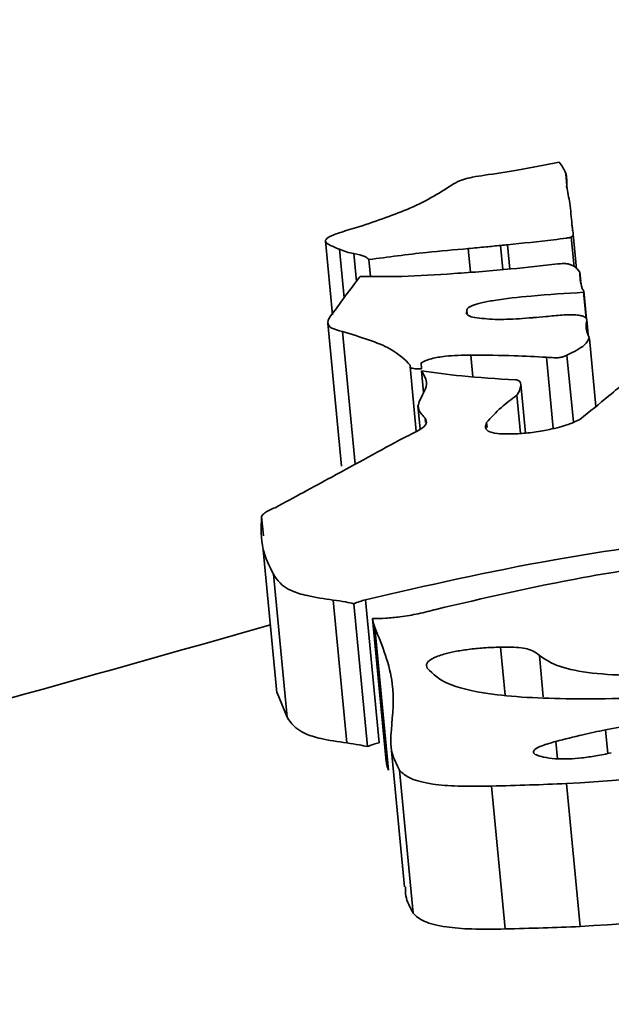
# Model space of a CAD drawing. Header units: millimetres. Extents: x 5 to 298, y 5 to 205.
# Tile 60 of 83: x 185.226 to 185.559, y 101.242 to 101.796. Entities that reach past the tile are written whole.
import ezdxf

# ---------------------------------------------------------------- set-up
doc = ezdxf.new("R2010")
doc.units = ezdxf.units.MM
doc.layers.add('图框', color=7, linetype='Continuous')
doc.styles.add('SLDTEXTSTYLE1', font='TXT', dxfattribs={"width": 0.7})
doc.dimstyles.new('SLDDIMSTYLE1', dxfattribs={"dimtxt": 3.5, "dimasz": 3.5, "dimexe": 0, "dimexo": 0.0625, "dimgap": 0.875, "dimtad": 2, "dimdec": 4, "dimlfac": 15, "dimzin": 12, "dimdsep": 46, "dimtxsty": 'SLDTEXTSTYLE1', "dimsah": 1, "dimcen": 0.09, "dimazin": 3, "dimtfac": 1, "dimtofl": 0, "dimtmove": 0, "dimatfit": 3, "dimfxl": 0, "dimfrac": 2, "dimtolj": 1, "dimtzin": 12, "dimarcsym": 0})

# ---------------------------------------------------------------- blocks, each defined once
blk = doc.blocks.new('_D_1')
at = {"layer": '图框'}
blk.add_arc((226.98041, 97.96498), 15.14708, 48, 180, dxfattribs=at)
for points in [[(237.11578, 109.22145), (234.57883, 111.69204), (233.95354, 110.81525)], [(211.83333, 97.96498), (212.76486, 101.38144), (211.69488, 101.50345)]]:
    blk.add_solid(points, dxfattribs=at)
at = {"layer": '图框', "insert": (230.50523, 117.68138), "char_height": 3.5, "attachment_point": 1, "rotation": 338.8311, "style": 'SLDTEXTSTYLE1'}
blk.add_mtext('132°', dxfattribs=at)
blk = doc.blocks.new('_D_3')
at = {"layer": '图框'}
blk.add_arc((196.98041, 97.96498), 10.28914, 30, 180, dxfattribs=at)
for points in [[(205.89106, 103.10955), (204.08595, 106.15611), (203.2537, 105.47265)], [(186.69127, 97.96498), (187.79374, 101.33017), (186.73126, 101.50593)]]:
    blk.add_solid(points, dxfattribs=at)
at = {"layer": '图框', "insert": (188.86968, 110.92546), "char_height": 3.5, "attachment_point": 1, "rotation": 17.5196, "style": 'SLDTEXTSTYLE1'}
blk.add_mtext('150°', dxfattribs=at)

msp = doc.modelspace()

# ---------------------------------------------------------------- linework, layer by layer
at = {"color": 7, "linetype": 'Continuous', "lineweight": 35}
for p, q in [((185.5338833, 101.7005127), (185.5330789, 101.7089315)), ((185.5365467, 101.6805828), (185.5365878, 101.6805867)), ((185.5365878, 101.6805867), (185.5366018, 101.6804398)), ((185.3979993, 101.6714285), (185.4019675, 101.6298983)), ((185.5362252, 101.6735458), (185.5378201, 101.6568541)), ((185.5392106, 101.6555381), (185.537321, 101.6753132)), ((185.5002717, 101.6692802), (185.5015773, 101.6556156)), ((185.4223432, 101.6609209), (185.423249, 101.651441)), ((185.5410073, 101.6538377), (185.5414968, 101.6487147)), ((185.5431622, 101.6425543), (185.5445798, 101.6277182)), ((185.5432175, 101.6434194), (185.5447451, 101.6274327)), ((185.4775178, 101.6320479), (185.4776752, 101.6304011)), ((185.5147895, 101.6282975), (185.5143107, 101.6282517)), ((185.5449435, 101.62709), (185.5457367, 101.6187881)), ((185.3993463, 101.625175), (185.4070246, 101.5448169)), ((185.5500286, 101.5783764), (185.5463742, 101.6166212)), ((185.4455145, 101.6007852), (185.4489957, 101.5643523)), ((185.4520479, 101.5995476), (185.4517357, 101.6028148)), ((185.4518951, 101.5984018), (185.4530641, 101.5861673)), ((185.5103666, 101.563365), (185.5077424, 101.5908285)), ((185.4499519, 101.5788535), (185.4512283, 101.5654947)), ((185.3620627, 101.5164077), (185.3631014, 101.505537)), ((185.3629619, 101.4976479), (185.3706402, 101.4172898)), ((185.3686666, 101.4839893), (185.3763449, 101.4036312)), ((185.4023021, 101.4694621), (185.4099803, 101.389104)), ((185.4138573, 101.4674308), (185.4215356, 101.3870726)), ((185.4203858, 101.4696082), (185.4280641, 101.3892501)), ((185.4244038, 101.4590528), (185.4320821, 101.3786946)), ((185.4257172, 101.45412), (185.4333955, 101.3737619)), ((185.3707318, 101.4172998), (185.3763449, 101.4036312)), ((185.4346546, 101.3885483), (185.4423329, 101.3081902)), ((185.4396253, 101.3737201), (185.4473036, 101.2933619)), ((185.4912741, 101.3648442), (185.4989524, 101.284486)), ((185.5334653, 101.3662412), (185.5411436, 101.285883))]:
    msp.add_line(p, q, dxfattribs=at)
at = {"color": 8, "linetype": 'Continuous', "lineweight": 35}
for p, q in [((185.4058299, 101.6667318), (185.4084344, 101.6394747)), ((185.4782517, 101.6671317), (185.4795228, 101.6538289)), ((185.4964157, 101.668894), (185.4977143, 101.6553026)), ((185.4138325, 101.664318), (185.4153295, 101.6486512)), ((185.4075999, 101.620469), (185.4147261, 101.5458887)), ((185.4796813, 101.6072388), (185.4808471, 101.5950376)), ((185.5221907, 101.6060274), (185.5260181, 101.5659715)), ((185.5337826, 101.607224), (185.5373831, 101.5695426)), ((185.5055267, 101.584666), (185.5075827, 101.5631487)), ((185.4539422, 101.571776), (185.4541842, 101.5692435)), ((185.4885718, 101.5692379), (185.48883, 101.5665359)), ((185.4963529, 101.443017), (185.4989344, 101.4159997)), ((185.5182516, 101.4383448), (185.5204837, 101.4149843)), ((185.5554094, 101.3964892), (185.5566848, 101.3831408)), ((185.5275007, 101.3899457), (185.5284282, 101.3802383))]:
    msp.add_line(p, q, dxfattribs=at)
at = {"color": 7, "linetype": 'Continuous', "lineweight": 35}
for points, knots in [([(185.5294655, 101.7156849), (185.5216762, 101.7141638), (185.5080805, 101.7115087), (185.4935793, 101.7092948), (185.4873862, 101.7083493)], [0, 0, 0, 0, 0.57291802, 1, 1, 1, 1]), ([(185.5335918, 101.702117), (185.5337294, 101.704725), (185.5339769, 101.7094201), (185.5308538, 101.713757), (185.5294655, 101.7156849)], [0, 0, 0, 0, 0.555476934, 1, 1, 1, 1]), ([(185.4873862, 101.7083493), (185.485065, 101.7080258), (185.4807138, 101.7074192), (185.4740341, 101.7057412), (185.4715677, 101.7043864), (185.469998, 101.7035242)], [0, 0, 0, 0, 0.29364031, 0.55045493, 1, 1, 1, 1]), ([(185.469998, 101.7035242), (185.4628808, 101.6989142), (185.4501164, 101.6906462), (185.4269899, 101.6828157), (185.4167583, 101.6793514)], [0, 0, 0, 0, 0.55757815, 1, 1, 1, 1]), ([(185.5365878, 101.6805867), (185.5362445, 101.6846273), (185.5356315, 101.6918418), (185.534215, 101.6989777), (185.5335918, 101.702117)], [0, 0, 0, 0, 0.56006836, 1, 1, 1, 1]), ([(185.4167583, 101.6793514), (185.4132378, 101.6783282), (185.4071456, 101.6765575), (185.4000708, 101.6739985), (185.3971217, 101.6715264), (185.3998398, 101.6691152), (185.4036146, 101.6676132), (185.4058299, 101.6667318)], [0, 0, 0, 0, 0.233428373, 0.403948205, 0.544629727, 0.732754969, 1, 1, 1, 1]), ([(185.5366018, 101.6804398), (185.5365938, 101.6804692), (185.5365807, 101.6805174), (185.5365563, 101.6805644), (185.5365467, 101.6805828)], [0, 0, 0, 0, 0.608780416, 1, 1, 1, 1]), ([(185.5372943, 101.675504), (185.5371496, 101.6764242), (185.5368912, 101.6780668), (185.5366902, 101.679715), (185.5366018, 101.6804398)], [0, 0, 0, 0, 0.56022157, 1, 1, 1, 1]), ([(185.5002717, 101.6692802), (185.5089709, 101.670171), (185.5200995, 101.6713106), (185.5318262, 101.672753), (185.534966, 101.6732576), (185.5358617, 101.6734413), (185.5361137, 101.6735137), (185.5362252, 101.6735458)], [0, 0, 0, 0, 0.7170715, 0.9173186, 0.9721107, 0.98765571, 1, 1, 1, 1]), ([(185.5362252, 101.6735458), (185.5366317, 101.6738836), (185.537453, 101.6745661), (185.5373475, 101.6751893), (185.5372943, 101.675504)], [0, 0, 0, 0, 0.49501943, 1, 1, 1, 1]), ([(185.4058299, 101.6667318), (185.4070457, 101.6662163), (185.409201, 101.6653024), (185.4124265, 101.6646168), (185.4138325, 101.664318)], [0, 0, 0, 0, 0.56408131, 1, 1, 1, 1]), ([(185.4223432, 101.6609209), (185.4331232, 101.6623741), (185.4515998, 101.6648649), (185.4704143, 101.6664651), (185.4782517, 101.6671317)], [0, 0, 0, 0, 0.5834429, 1, 1, 1, 1]), ([(185.4782517, 101.6671317), (185.4815932, 101.6674501), (185.4876492, 101.6680272), (185.4937024, 101.6686257), (185.4964157, 101.668894)], [0, 0, 0, 0, 0.55176415, 1, 1, 1, 1]), ([(185.4964157, 101.668894), (185.4971354, 101.6689669), (185.4984204, 101.669097), (185.499706, 101.6692242), (185.5002717, 101.6692802)], [0, 0, 0, 0, 0.56003713, 1, 1, 1, 1]), ([(185.4138325, 101.664318), (185.4162667, 101.6638089), (185.4204857, 101.6629266), (185.421791, 101.6615171), (185.4223432, 101.6609209)], [0, 0, 0, 0, 0.576955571, 1, 1, 1, 1]), ([(185.5285769, 101.6585266), (185.5198193, 101.6575254), (185.5003921, 101.6553045), (185.4710209, 101.6530728), (185.4418714, 101.6511889), (185.4251268, 101.6513509), (185.417425, 101.6514254)], [0, 0, 0, 0, 0.23214848, 0.51497915, 0.77690857, 1, 1, 1, 1]), ([(185.5320075, 101.6587418), (185.5313952, 101.6587082), (185.5302569, 101.6586458), (185.5291079, 101.6585643), (185.5285769, 101.6585266)], [0, 0, 0, 0, 0.53792649, 1, 1, 1, 1]), ([(185.5410073, 101.6538377), (185.5401505, 101.655142), (185.5391259, 101.6567017), (185.5357879, 101.6581266), (185.5341926, 101.6585795), (185.5326849, 101.6586915), (185.5320075, 101.6587418)], [0, 0, 0, 0, 0.670734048, 0.802081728, 0.911078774, 1, 1, 1, 1]), ([(185.417425, 101.6514254), (185.4146865, 101.6478398), (185.409797, 101.6414377), (185.4052082, 101.6350519), (185.4031894, 101.6322426)], [0, 0, 0, 0, 0.56008105, 1, 1, 1, 1]), ([(185.5423195, 101.6447271), (185.5419048, 101.6464107), (185.541164, 101.6494181), (185.5410552, 101.6524869), (185.5410073, 101.6538377)], [0, 0, 0, 0, 0.55983431, 1, 1, 1, 1]), ([(185.5432175, 101.6434194), (185.543013, 101.6436249), (185.5425936, 101.6440462), (185.5424124, 101.6444965), (185.5423195, 101.6447271)], [0, 0, 0, 0, 0.487679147, 1, 1, 1, 1]), ([(185.4775178, 101.6320479), (185.4775006, 101.632573), (185.477468, 101.6335696), (185.4804182, 101.6352239), (185.4857418, 101.6367459), (185.4967683, 101.6387638), (185.516593, 101.6408816), (185.5333417, 101.641936), (185.5431622, 101.6425543)], [0, 0, 0, 0, 0.09149187, 0.17363329, 0.25865805, 0.35773757, 0.62341374, 1, 1, 1, 1]), ([(185.5431622, 101.6425543), (185.5431723, 101.6426977), (185.5431926, 101.6429862), (185.5432092, 101.6432745), (185.5432175, 101.6434194)], [0, 0, 0, 0, 0.497141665, 1, 1, 1, 1]), ([(185.4031894, 101.6322426), (185.4010634, 101.6297434), (185.3981178, 101.6262808), (185.4006912, 101.6222638), (185.4052495, 101.6210796), (185.4075999, 101.620469)], [0, 0, 0, 0, 0.55687458, 0.77151594, 1, 1, 1, 1]), ([(185.4873308, 101.6277345), (185.4854185, 101.6279108), (185.4816595, 101.6282574), (185.4783181, 101.629296), (185.4769353, 101.6305933), (185.4773163, 101.6315447), (185.4775178, 101.6320479)], [0, 0, 0, 0, 0.27283122, 0.536306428, 0.754790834, 1, 1, 1, 1]), ([(185.5143107, 101.6282517), (185.5094263, 101.6278703), (185.5022014, 101.6273062), (185.4930383, 101.6272472), (185.4892769, 101.6275683), (185.4873308, 101.6277345)], [0, 0, 0, 0, 0.501793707, 0.742243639, 1, 1, 1, 1]), ([(185.5310646, 101.6297459), (185.5280236, 101.6294633), (185.5225974, 101.6289591), (185.5171735, 101.6284995), (185.5147895, 101.6282975)], [0, 0, 0, 0, 0.56044921, 1, 1, 1, 1]), ([(185.5449435, 101.62709), (185.5448072, 101.6275345), (185.5445623, 101.6283333), (185.5427195, 101.6292425), (185.5397668, 101.6297813), (185.5357476, 101.6299504), (185.532633, 101.6298144), (185.5310646, 101.6297459)], [0, 0, 0, 0, 0.251018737, 0.45111642, 0.621508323, 0.80940807, 1, 1, 1, 1]), ([(185.5462373, 101.6171608), (185.5454712, 101.6189673), (185.5441056, 101.6221873), (185.5446879, 101.6255944), (185.5449435, 101.62709)], [0, 0, 0, 0, 0.56103194, 1, 1, 1, 1]), ([(185.4075999, 101.620469), (185.4175818, 101.6174151), (185.4353941, 101.6119654), (185.4425152, 101.6047219), (185.4456457, 101.6015376)], [0, 0, 0, 0, 0.56039114, 1, 1, 1, 1]), ([(185.5337826, 101.607224), (185.5375894, 101.609111), (185.5444247, 101.6124994), (185.5456808, 101.6157296), (185.5462373, 101.6171608)], [0, 0, 0, 0, 0.55692132, 1, 1, 1, 1]), ([(185.4517357, 101.6028148), (185.4525504, 101.6032632), (185.4540431, 101.6040847), (185.4573992, 101.6051873), (185.4612442, 101.6060221), (185.4663055, 101.6067194), (185.4726632, 101.6071582), (185.4772601, 101.607211), (185.4796813, 101.6072388)], [0, 0, 0, 0, 0.17021299, 0.31185942, 0.43836463, 0.5621846, 0.76940567, 1, 1, 1, 1]), ([(185.4796813, 101.6072388), (185.4879264, 101.6071618), (185.5026528, 101.6070241), (185.5162197, 101.606332), (185.5221907, 101.6060274)], [0, 0, 0, 0, 0.55988488, 1, 1, 1, 1]), ([(185.5221907, 101.6060274), (185.5235972, 101.6059124), (185.5256204, 101.6057469), (185.5283944, 101.6057228), (185.5299862, 101.6058855), (185.5310865, 101.6060997), (185.5320775, 101.6063962), (185.5330056, 101.6067773), (185.533504, 101.6070638), (185.5337826, 101.607224)], [0, 0, 0, 0, 0.36050034, 0.51859438, 0.59209632, 0.67147156, 0.75667727, 0.86395738, 1, 1, 1, 1]), ([(185.4456457, 101.6015376), (185.4455504, 101.6012374), (185.4453662, 101.6006573), (185.4459762, 101.5999893), (185.4475666, 101.5996485), (185.4495177, 101.5995101), (185.4511471, 101.5995342), (185.4520479, 101.5995476)], [0, 0, 0, 0, 0.269959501, 0.521541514, 0.65640611, 0.810044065, 1, 1, 1, 1]), ([(185.5774808, 101.6013732), (185.5708444, 101.5956608), (185.5591265, 101.5855742), (185.5464769, 101.5754622), (185.5409913, 101.571077)], [0, 0, 0, 0, 0.56634418, 1, 1, 1, 1]), ([(185.4518951, 101.5984018), (185.4533957, 101.5959507), (185.4560202, 101.5916638), (185.45363, 101.5869201), (185.4526065, 101.5848886)], [0, 0, 0, 0, 0.571752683, 1, 1, 1, 1]), ([(185.5047415, 101.593317), (185.4943917, 101.5939291), (185.4751355, 101.5950679), (185.4592449, 101.5973475), (185.4518951, 101.5984018)], [0, 0, 0, 0, 0.53747588, 1, 1, 1, 1]), ([(185.5055267, 101.584666), (185.5057696, 101.5849635), (185.5063362, 101.5856575), (185.507073, 101.5872096), (185.5078249, 101.5894088), (185.5078568, 101.5915355), (185.5068749, 101.5928145), (185.5058706, 101.5931727), (185.5053779, 101.5932815), (185.5049432, 101.5933057), (185.5047415, 101.593317)], [0, 0, 0, 0, 0.09448068, 0.22040605, 0.50321583, 0.81400652, 0.9380228, 0.96192353, 0.98233027, 1, 1, 1, 1]), ([(185.4526065, 101.5848886), (185.4512134, 101.5823864), (185.4486148, 101.577719), (185.4522539, 101.5736593), (185.4539422, 101.571776)], [0, 0, 0, 0, 0.5360843, 1, 1, 1, 1]), ([(185.4885718, 101.5692379), (185.4910994, 101.5720962), (185.4956141, 101.5772017), (185.5024972, 101.5823847), (185.5055267, 101.584666)], [0, 0, 0, 0, 0.55985666, 1, 1, 1, 1]), ([(185.4539422, 101.571776), (185.4544572, 101.5707433), (185.4554174, 101.5688175), (185.4512505, 101.5650471), (185.4457005, 101.562493), (185.4423324, 101.5609429)], [0, 0, 0, 0, 0.31254937, 0.5828075, 1, 1, 1, 1]), ([(185.5038692, 101.5628601), (185.5005815, 101.562852), (185.494039, 101.5628359), (185.4889408, 101.5644408), (185.4875242, 101.5666475), (185.4881975, 101.5683122), (185.4885718, 101.5692379)], [0, 0, 0, 0, 0.24191854, 0.48140212, 0.7116355, 1, 1, 1, 1]), ([(185.5409913, 101.571077), (185.5386946, 101.569951), (185.5342211, 101.5677577), (185.523703, 101.5651924), (185.5132437, 101.563433), (185.5069087, 101.5630459), (185.5038692, 101.5628601)], [0, 0, 0, 0, 0.30532621, 0.5947087, 0.80554825, 1, 1, 1, 1]), ([(185.4423324, 101.5609429), (185.4287352, 101.5535137), (185.4046187, 101.5403369), (185.380258, 101.5271632), (185.3696321, 101.5214169)], [0, 0, 0, 0, 0.56380979, 1, 1, 1, 1]), ([(185.3620627, 101.5164077), (185.3617515, 101.5101933), (185.3611965, 101.4991074), (185.3663862, 101.4886046), (185.3686666, 101.4839893)], [0, 0, 0, 0, 0.56057555, 1, 1, 1, 1]), ([(185.3696321, 101.5214169), (185.3673963, 101.5204717), (185.3634006, 101.5187823), (185.3624718, 101.5171339), (185.3620627, 101.5164077)], [0, 0, 0, 0, 0.55952519, 1, 1, 1, 1]), ([(185.4203858, 101.4696082), (185.4548118, 101.477554), (185.5160316, 101.491684), (185.5869447, 101.5015727), (185.617981, 101.5059006)], [0, 0, 0, 0, 0.56233428, 1, 1, 1, 1]), ([(185.6634222, 101.4994336), (185.6220419, 101.4942148), (185.5487402, 101.4849702), (185.4869941, 101.4705197), (185.4601049, 101.4642267)], [0, 0, 0, 0, 0.56451974, 1, 1, 1, 1]), ([(185.3686666, 101.4839893), (185.370808, 101.4806503), (185.3737466, 101.4760683), (185.3879764, 101.4715797), (185.3971779, 101.4702196), (185.4023021, 101.4694621)], [0, 0, 0, 0, 0.54346389, 0.74575972, 1, 1, 1, 1]), ([(185.4023021, 101.4694621), (185.4046871, 101.4691197), (185.408843, 101.4685231), (185.4123591, 101.4677571), (185.4138573, 101.4674308)], [0, 0, 0, 0, 0.57390622, 1, 1, 1, 1]), ([(185.4138573, 101.4674308), (185.4149207, 101.4678418), (185.4168624, 101.4685923), (185.4192885, 101.4692918), (185.4203858, 101.4696082)], [0, 0, 0, 0, 0.54771522, 1, 1, 1, 1]), ([(185.4601049, 101.4642267), (185.4569144, 101.4633619), (185.4509162, 101.461736), (185.4409126, 101.4600686), (185.4318673, 101.4591555), (185.4268804, 101.4590869), (185.4244038, 101.4590528)], [0, 0, 0, 0, 0.31696909, 0.59592018, 0.79932315, 1, 1, 1, 1]), ([(185.4244038, 101.4590528), (185.4245665, 101.4581235), (185.4248571, 101.4564639), (185.4254544, 101.4548362), (185.4257172, 101.45412)], [0, 0, 0, 0, 0.55998332, 1, 1, 1, 1]), ([(185.4257172, 101.45412), (185.4299584, 101.4436256), (185.4375335, 101.4248818), (185.4357729, 101.4052262), (185.4349981, 101.3965754)], [0, 0, 0, 0, 0.5598822, 1, 1, 1, 1]), ([(185.4551863, 101.4311862), (185.4548845, 101.4321129), (185.4543226, 101.4338382), (185.4576176, 101.4366043), (185.4634814, 101.4388783), (185.4707189, 101.4405811), (185.4784705, 101.4417938), (185.4872851, 101.4426693), (185.4932151, 101.4428967), (185.4963529, 101.443017)], [0, 0, 0, 0, 0.19236793, 0.35812378, 0.50805476, 0.6184037, 0.73344492, 0.85895587, 1, 1, 1, 1]), ([(185.4963529, 101.443017), (185.4989453, 101.4430414), (185.503824, 101.4430875), (185.5094986, 101.4424809), (185.5151195, 101.4410303), (185.5169501, 101.4394607), (185.5182516, 101.4383448)], [0, 0, 0, 0, 0.206450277, 0.388518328, 0.565265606, 1, 1, 1, 1]), ([(185.5182516, 101.4383448), (185.5215097, 101.4361094), (185.5274801, 101.4320132), (185.5466593, 101.4280666), (185.5866097, 101.4259864), (185.6238143, 101.4280804), (185.651318, 101.4296283)], [0, 0, 0, 0, 0.20382783, 0.37351284, 0.5368672, 1, 1, 1, 1]), ([(185.6089001, 101.4155788), (185.5866318, 101.4147371), (185.545591, 101.4131858), (185.4953532, 101.4150316), (185.4646584, 101.4215266), (185.4584958, 101.4278112), (185.4551863, 101.4311862)], [0, 0, 0, 0, 0.30900104, 0.56949459, 0.76880247, 1, 1, 1, 1]), ([(185.5554094, 101.3964892), (185.5770597, 101.4006251), (185.6166151, 101.4081816), (185.6599753, 101.4128073), (185.6796026, 101.4149012)], [0, 0, 0, 0, 0.54734184, 1, 1, 1, 1]), ([(185.3763449, 101.4036312), (185.3784863, 101.4002922), (185.3814248, 101.3957102), (185.3956547, 101.3912216), (185.4048562, 101.3898615), (185.4099803, 101.389104)], [0, 0, 0, 0, 0.543463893, 0.74575972, 1, 1, 1, 1]), ([(185.4349981, 101.3965754), (185.4347081, 101.3921511), (185.434195, 101.3843238), (185.4379799, 101.3769331), (185.4396253, 101.3737201)], [0, 0, 0, 0, 0.56525501, 1, 1, 1, 1]), ([(185.5275007, 101.3899457), (185.5324923, 101.3912174), (185.5414135, 101.3934902), (185.5511297, 101.3955721), (185.5554094, 101.3964892)], [0, 0, 0, 0, 0.5595274, 1, 1, 1, 1]), ([(185.4099803, 101.389104), (185.4123654, 101.3887616), (185.4165213, 101.3881649), (185.4200374, 101.387399), (185.4215356, 101.3870726)], [0, 0, 0, 0, 0.57390622, 1, 1, 1, 1]), ([(185.4215356, 101.3870726), (185.422599, 101.3874837), (185.4245406, 101.3882341), (185.4269668, 101.3889337), (185.4280641, 101.3892501)], [0, 0, 0, 0, 0.54771522, 1, 1, 1, 1]), ([(185.5206243, 101.3811512), (185.5191236, 101.3815241), (185.5162779, 101.3822312), (185.5145291, 101.3837285), (185.5154439, 101.3855539), (185.5197615, 101.3877439), (185.5247797, 101.3891716), (185.5275007, 101.3899457)], [0, 0, 0, 0, 0.19323205, 0.36644148, 0.534239, 0.74745419, 1, 1, 1, 1]), ([(185.5587175, 101.3835384), (185.5558698, 101.3829464), (185.550624, 101.381856), (185.5424193, 101.3806612), (185.5343757, 101.3800209), (185.5265293, 101.3801307), (185.5226803, 101.3807959), (185.5206243, 101.3811512)], [0, 0, 0, 0, 0.22471986, 0.41395559, 0.58130608, 0.77634041, 1, 1, 1, 1]), ([(185.5334653, 101.3662412), (185.5745779, 101.3689343), (185.6480308, 101.3737459), (185.7218741, 101.3812225), (185.7543862, 101.3845143)], [0, 0, 0, 0, 0.55971369, 1, 1, 1, 1]), ([(185.4320821, 101.3786946), (185.4322448, 101.3777653), (185.4325354, 101.3761058), (185.4331327, 101.3744781), (185.4333955, 101.3737619)], [0, 0, 0, 0, 0.55998332, 1, 1, 1, 1]), ([(185.4396253, 101.3737201), (185.4412789, 101.37209), (185.4444438, 101.3689699), (185.4564492, 101.3659252), (185.4726344, 101.3645568), (185.4848421, 101.364745), (185.4912741, 101.3648442)], [0, 0, 0, 0, 0.28934725, 0.55381169, 0.7649107, 1, 1, 1, 1]), ([(185.4912741, 101.3648442), (185.4984143, 101.3650345), (185.5123744, 101.3654068), (185.5265433, 101.3659673), (185.5334653, 101.3662412)], [0, 0, 0, 0, 0.51146937, 1, 1, 1, 1]), ([(185.4429816, 101.3082504), (185.4429398, 101.3065172), (185.4428162, 101.3013955), (185.4455169, 101.2965607), (185.4473036, 101.2933619)], [0, 0, 0, 0, 0.33840511, 1, 1, 1, 1]), ([(185.5411436, 101.285883), (185.5822562, 101.2885762), (185.6557091, 101.2933877), (185.7295523, 101.3008643), (185.7620645, 101.3041562)], [0, 0, 0, 0, 0.55971369, 1, 1, 1, 1]), ([(185.4473036, 101.2933619), (185.4489572, 101.2917318), (185.4521221, 101.2886118), (185.4641275, 101.2855671), (185.4803127, 101.2841987), (185.4925204, 101.2843869), (185.4989524, 101.284486)], [0, 0, 0, 0, 0.28934725, 0.55381169, 0.7649107, 1, 1, 1, 1]), ([(185.4989524, 101.284486), (185.5060925, 101.2846764), (185.5200526, 101.2850486), (185.5342216, 101.2856092), (185.5411436, 101.285883)], [0, 0, 0, 0, 0.51146937, 1, 1, 1, 1])]:
    msp.add_open_spline(points, degree=3, knots=knots, dxfattribs=at)
at = {"color": 8, "linetype": 'Continuous', "lineweight": 35}
msp.add_open_spline([(185.3669899, 101.4554924), (185.2622341, 101.425836), (185.0202918, 101.3573421), (184.6115197, 101.2573284), (184.1528024, 101.1540169), (183.5901713, 101.0383658), (182.9210459, 100.9128259), (182.4010795, 100.8263546), (182.1410506, 100.7831114)], degree=3, knots=[0, 0, 0, 0, 0.11076638, 0.25582423, 0.40110485, 0.54626854, 0.77309439, 1, 1, 1, 1], dxfattribs=at)
at = {"layer": '图框'}
msp.add_arc((226.980406, 97.9649828), 53.3333333, 48, 312, dxfattribs=at)

# ---------------------------------------------------------------- dimensions: what is measured, and where the dimension line sits
for base, line1, line2, picture, middle in [((220.8195349, 111.8025258), ((267.305483, 142.750518), (226.980406, 97.9649828)), ((232.3480177, 97.9649828), (173.6470727, 97.9649828)), '_D_1', (232.4502955, 112.0899337)), ((194.3173806, 107.9035287), ((208.7303224, 104.7488001), (196.980406, 97.9649828)), ((173.6470727, 97.9649828), (232.3480177, 97.9649828)), '_D_3', (193.8830467, 107.7768514))]:
    dim = msp.add_angular_dim_2l(base=base, line1=line1, line2=line2, dimstyle='SLDDIMSTYLE1', dxfattribs=at)
    dim.commit()
    dim.dimension.update_dxf_attribs({"geometry": picture, "text_midpoint": middle, "dimtype": 162})

doc.saveas('drawing.dxf')
